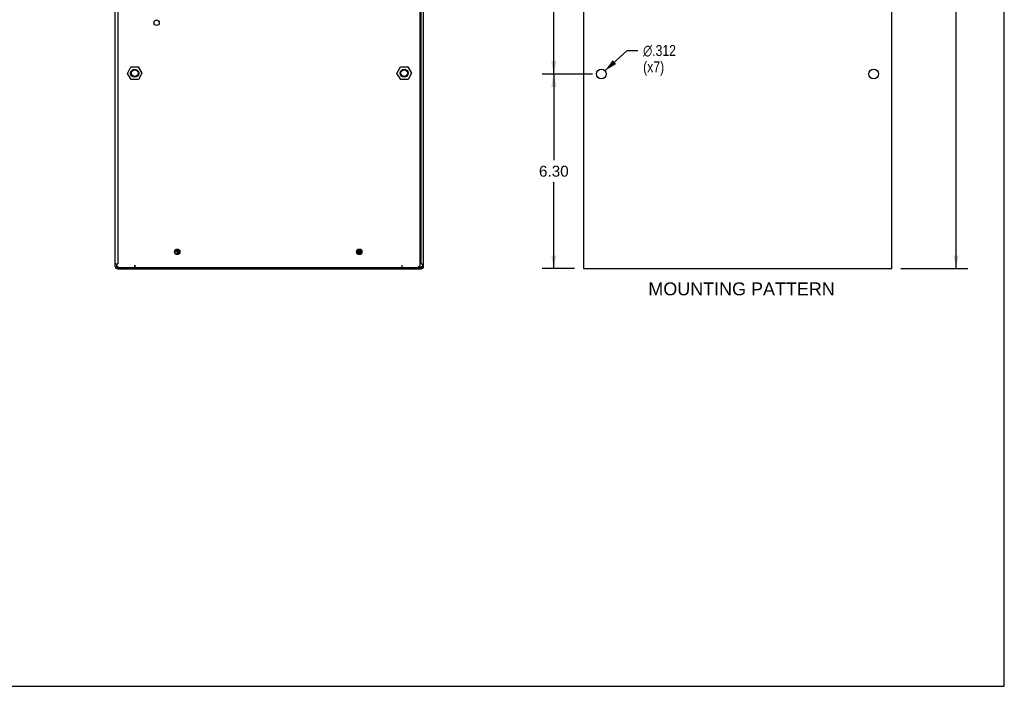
# Model space of a CAD drawing. Header units: inches. Extents: x 0 to 70.8, y 0 to 45.8.
# Tile 4 of 6: x 38.9 to 70.8, y 0 to 21.6. Entities that reach past the tile are written whole.
import ezdxf

# ---------------------------------------------------------------- set-up
doc = ezdxf.new("R2010")
doc.units = ezdxf.units.IN
doc.header["$LTSCALE"] = 3.895833
doc.header["$MEASUREMENT"] = 0
doc.layers.get('0').update_dxf_attribs({"linetype": 'CONTINUOUS'})
doc.layers.add('02___PRT_ALL_AXES', color=7, linetype='CONTINUOUS')
doc.styles.get("Standard").update_dxf_attribs({"font": 'arial.ttf'})
doc.styles.add('TEXTSTYLE_1', font='gdt', dxfattribs={"width": 0.8})
doc.dimstyles.new('DIMSTYLE_1', dxfattribs={"dimtxt": 0.354167, "dimasz": 0.416667, "dimexe": 0.09, "dimexo": 0.07, "dimgap": 0.0425, "dimtad": 0, "dimtih": 1, "dimtoh": 1, "dimzin": 4, "dimdsep": 46, "dimtxsty": 'Standard', "dimblk": '_FILLED', "dimblk1": '_FILLED', "dimblk2": '_FILLED', "dimcen": 0.09, "dimazin": 1, "dimtfac": 1, "dimtdec": 3, "dimtofl": 0, "dimtmove": 0, "dimatfit": 3, "dimldrblk": '_FILLED', "dimfxl": 0, "dimtolj": 1, "dimtzin": 4, "dimarcsym": 0})
doc.dimstyles.new('DIMSTYLE_3', dxfattribs={"dimtxt": 0.354167, "dimasz": 0.416667, "dimexe": 0.09, "dimexo": 0.07, "dimgap": 0.09, "dimtad": 0, "dimtih": 1, "dimtoh": 1, "dimdec": 3, "dimzin": 4, "dimdsep": 46, "dimtxsty": 'Standard', "dimblk": '_FILLED', "dimblk1": '_FILLED', "dimblk2": '_FILLED', "dimcen": 0.09, "dimadec": 3, "dimazin": 1, "dimtfac": 1, "dimtdec": 3, "dimtofl": 0, "dimtmove": 0, "dimatfit": 1, "dimldrblk": '_FILLED', "dimfxl": 0, "dimtolj": 1, "dimtzin": 4, "dimarcsym": 0})

# ---------------------------------------------------------------- blocks, each defined once
blk = doc.blocks.new('_FILLED')
at = {"color": 0, "linetype": 'ByBlock'}
blk.add_solid([(0, 0), (-1, 0.2), (-1, -0.2)], dxfattribs=at)
blk = doc.blocks.new('*D5')
at = {"color": 2, "linetype": 'Continuous'}
for p, q in [((67.474, 32.438), (69.647, 32.438)), ((69.272, 32.438), (69.272, 23.343)), ((69.272, 13.54), (69.272, 22.635)), ((67.474, 13.54), (69.647, 13.54))]:
    blk.add_line(p, q, dxfattribs=at)
at = {"color": 2, "linetype": 'Continuous', "xscale": 0.4166666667, "yscale": 0.4166666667, "zscale": 0.4166666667}
for p, rotation in [((69.272, 32.438), 90), ((69.272, 13.54), 270)]:
    blk.add_blockref('_FILLED', p, dxfattribs=dict(at, rotation=rotation))
at = {"color": 2, "linetype": 'Continuous', "insert": (69.272, 23.166), "char_height": 0.3542, "width": 1.23761, "attachment_point": 2, "line_spacing_factor": 0.9}
blk.add_mtext('18.90', dxfattribs=at)
blk = doc.blocks.new('*D10')
at = {"color": 2, "linetype": 'Continuous'}
for p, q in [((57.476, 26.14), (55.85, 26.14)), ((56.225, 26.14), (56.225, 23.344)), ((56.225, 19.84), (56.225, 22.636)), ((57.476, 19.84), (55.85, 19.84))]:
    blk.add_line(p, q, dxfattribs=at)
at = {"color": 2, "linetype": 'Continuous', "xscale": 0.4166666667, "yscale": 0.4166666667, "zscale": 0.4166666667}
for p, rotation in [((56.225, 26.14), 90), ((56.225, 19.84), 270)]:
    blk.add_blockref('_FILLED', p, dxfattribs=dict(at, rotation=rotation))
at = {"color": 2, "linetype": 'Continuous', "insert": (56.225, 23.167), "char_height": 0.3542, "width": 0.96244, "attachment_point": 2, "line_spacing_factor": 0.9}
blk.add_mtext('6.30', dxfattribs=at)
blk = doc.blocks.new('*D15')
at = {"color": 2, "linetype": 'Continuous'}
for p, q in [((57.882, 19.945), (58.6, 20.601)), ((58.6, 20.601), (58.944, 20.601))]:
    blk.add_line(p, q, dxfattribs=at)
at = {"color": 2, "linetype": 'Continuous', "xscale": 0.4166666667, "yscale": 0.4166666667, "zscale": 0.4166666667, "rotation": 222.398935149}
blk.add_blockref('_FILLED', (57.882, 19.945), dxfattribs=at)
at = {"color": 2, "linetype": 'Continuous', "insert": (59.121, 20.778), "char_height": 0.35417, "width": 1.43466, "attachment_point": 1, "line_spacing_factor": 0.9, "style": 'TEXTSTYLE_1'}
blk.add_mtext('{\\fgdt;n}\\fArial;.312\\P(x7)', dxfattribs=at)
blk = doc.blocks.new('*D16')
at = {"color": 2, "linetype": 'Continuous'}
for p, q in [((57.476, 19.84), (55.85, 19.84)), ((56.225, 19.84), (56.225, 17.044)), ((56.225, 13.54), (56.225, 16.336)), ((56.891, 13.54), (55.85, 13.54))]:
    blk.add_line(p, q, dxfattribs=at)
at = {"color": 2, "linetype": 'Continuous', "xscale": 0.4166666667, "yscale": 0.4166666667, "zscale": 0.4166666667}
for p, rotation in [((56.225, 19.84), 90), ((56.225, 13.54), 270)]:
    blk.add_blockref('_FILLED', p, dxfattribs=dict(at, rotation=rotation))
at = {"color": 2, "linetype": 'Continuous', "insert": (56.225, 16.867), "char_height": 0.3542, "width": 0.96244, "attachment_point": 2, "line_spacing_factor": 0.9}
blk.add_mtext('6.30', dxfattribs=at)

msp = doc.modelspace()

# ---------------------------------------------------------------- linework, layer by layer
at = {"color": 7, "linetype": 'Continuous'}
for p, q in [((70.8333, 0), (70.8333, 45.8333)), ((42.0033, 13.6055), (42.0033, 32.4507)), ((42.082, 32.2536), (42.082, 13.6842)), ((51.8852, 13.6449), (51.8852, 32.3039)), ((51.9246, 13.6842), (51.9246, 32.2536)), ((52.0033, 13.6055), (52.0033, 32.4507)), ((57.1822, 32.4375), (57.1822, 13.5399)), ((67.1822, 13.5399), (67.1822, 32.4375)), ((42.3969, 19.8595), (42.51, 20.0671)), ((42.5201, 19.6578), (42.3969, 19.8595)), ((42.51, 20.0671), (42.7463, 20.0729)), ((42.7463, 20.0729), (42.8695, 19.8712)), ((42.8695, 19.8712), (42.7564, 19.6636)), ((51.1371, 19.8595), (51.2502, 20.0671)), ((51.2603, 19.6578), (51.1371, 19.8595)), ((51.2502, 20.0671), (51.4865, 20.0729)), ((51.4865, 20.0729), (51.6097, 19.8712)), ((51.6097, 19.8712), (51.4966, 19.6636)), ((42.7564, 19.6636), (42.5201, 19.6578)), ((51.4966, 19.6636), (51.2603, 19.6578)), ((43.925, 14.0976), (44.0973, 14.0976)), ((44.0767, 14.137), (43.9456, 14.137)), ((44.0309, 14.137), (44.0309, 14.1641)), ((44.0309, 14.0583), (44.0309, 14.0976)), ((44.0309, 14.0583), (44.0998, 14.0583)), ((44.0604, 14.1515), (44.0604, 14.137)), ((49.8281, 14.0583), (49.9757, 14.0583)), ((49.8305, 14.0976), (50.0028, 14.0976)), ((49.9822, 14.137), (49.8512, 14.137)), ((49.9462, 14.137), (49.9462, 14.1611)), ((49.9757, 14.137), (49.9757, 14.1435)), ((49.9757, 14.0583), (49.9757, 14.0976)), ((43.9323, 14.0386), (44.0901, 14.0386)), ((49.8378, 14.0386), (49.9956, 14.0386)), ((42.0033, 13.6842), (42.082, 13.6842)), ((42.0427, 13.6842), (42.0427, 13.6055)), ((42.0427, 13.6055), (42.0536, 13.6055)), ((42.0913, 13.5858), (42.0777, 13.5957)), ((42.082, 13.5771), (42.082, 13.5661)), ((42.082, 13.5661), (51.9246, 13.5661)), ((42.082, 13.5268), (51.9246, 13.5268)), ((42.106, 13.576), (42.0913, 13.5858)), ((42.1214, 13.5661), (42.106, 13.576)), ((42.6332, 13.6449), (42.6332, 13.5661)), ((42.6726, 13.5268), (42.6726, 13.5661)), ((42.7907, 13.5268), (42.7907, 13.5661)), ((51.2159, 13.5268), (51.2159, 13.5661)), ((51.2903, 13.5676), (51.2897, 13.5661)), ((51.2946, 13.6449), (51.2934, 13.6147)), ((51.2946, 13.6449), (51.2946, 13.5661)), ((51.334, 13.5268), (51.334, 13.5661)), ((51.8218, 13.576), (51.8064, 13.5661)), ((51.9246, 13.6842), (52.0033, 13.6842)), ((51.9246, 13.6055), (51.9639, 13.6055)), ((51.9246, 13.5661), (51.9246, 13.6055)), ((51.9639, 13.6842), (51.9639, 13.6055)), ((57.1822, 13.5399), (67.1822, 13.5399)), ((0, 0), (70.8333, 0))]:
    msp.add_line(p, q, dxfattribs=at)
for points in [[(42.0559, 13.6153), (42.0487, 13.6252), (42.0442, 13.635)], [(42.0777, 13.5957), (42.0657, 13.6055), (42.0559, 13.6153)], [(42.6351, 13.6011), (42.6338, 13.6295), (42.6332, 13.6449)], [(42.6363, 13.5794), (42.6357, 13.5892), (42.6351, 13.6011)], [(42.6381, 13.5661), (42.6375, 13.5676), (42.6369, 13.5721), (42.6363, 13.5794)], [(51.2922, 13.5892), (51.2916, 13.5794), (51.2909, 13.5721), (51.2903, 13.5676)], [(51.8502, 13.5957), (51.8366, 13.5858), (51.8218, 13.576)], [(51.8852, 13.6449), (51.8837, 13.635), (51.8792, 13.6252), (51.8719, 13.6153), (51.8621, 13.6055), (51.8502, 13.5957)]]:
    msp.add_lwpolyline(points, dxfattribs=at)
for centre, radius in [((43.3419, 21.4992), 0.0886), ((42.6332, 19.8653), 0.1319), ((42.6332, 19.8653), 0.1181), ((42.6332, 19.8653), 0.1083), ((51.3734, 19.8653), 0.1319), ((51.3734, 19.8653), 0.1181), ((51.3734, 19.8653), 0.1083), ((44.0112, 14.0779), 0.0886), ((49.9167, 14.0779), 0.0886)]:
    msp.add_circle(centre, radius, dxfattribs=at)
for centre, radius, start, end in [((42.082, 13.6055), 0.0787, 180, 270), ((42.082, 13.6055), 0.0394, 180, 270), ((42.1214, 13.6449), 0.0787, 202.49977, 258.7498), ((51.8064, 13.6449), 0.0787, 270, 360), ((51.9246, 13.6055), 0.0787, 270, 360), ((51.9246, 13.6055), 0.0394, 270, 360)]:
    msp.add_arc(centre, radius, start, end, dxfattribs=at)
at = {"layer": '02___PRT_ALL_AXES', "color": 7, "linetype": 'Continuous'}
for centre in [(57.7672, 19.8401), (66.5972, 19.8401)]:
    msp.add_circle(centre, 0.156, dxfattribs=at)

# ---------------------------------------------------------------- texts
at = {"color": 2, "linetype": 'Continuous', "insert": (59.2901, 13.0861), "char_height": 0.416667, "width": 6.034696, "attachment_point": 1, "line_spacing_factor": 0.9}
msp.add_mtext('MOUNTING PATTERN', dxfattribs=at)

# ---------------------------------------------------------------- dimensions: what is measured, and where the dimension line sits
at = {"color": 2, "linetype": 'Continuous'}
for base, p1, p2, angle, picture, middle in [((69.2716, 13.5399), (67.4039, 32.4375), (67.4039, 13.5399), 270, '*D5', (69.2867, 22.9867)), ((56.2255, 19.8401), (57.5456, 26.1401), (57.5456, 19.8401), 270, '*D10', (56.223, 22.9881)), ((56.2255, 19.8401), (56.9606, 13.5399), (57.5456, 19.8401), 90, '*D16', (56.223, 16.688))]:
    dim = msp.add_linear_dim(base=base, p1=p1, p2=p2, angle=angle, dimstyle='DIMSTYLE_1', dxfattribs=at)
    dim.commit()
    dim.dimension.update_dxf_attribs({"geometry": picture, "text_midpoint": middle, "dimtype": 160})
dim = msp.add_diameter_dim_2p(p1=(57.8824, 19.9453), p2=(57.652, 19.7349), text='%%c<>\\P(x7)', dimstyle='DIMSTYLE_3', override={"dimpost": '<>'}, dxfattribs=at)
dim.commit()
dim.dimension.update_dxf_attribs({"geometry": '*D15', "text_midpoint": (59.8386, 20.3353), "dimtype": 163})

doc.saveas('drawing.dxf')
